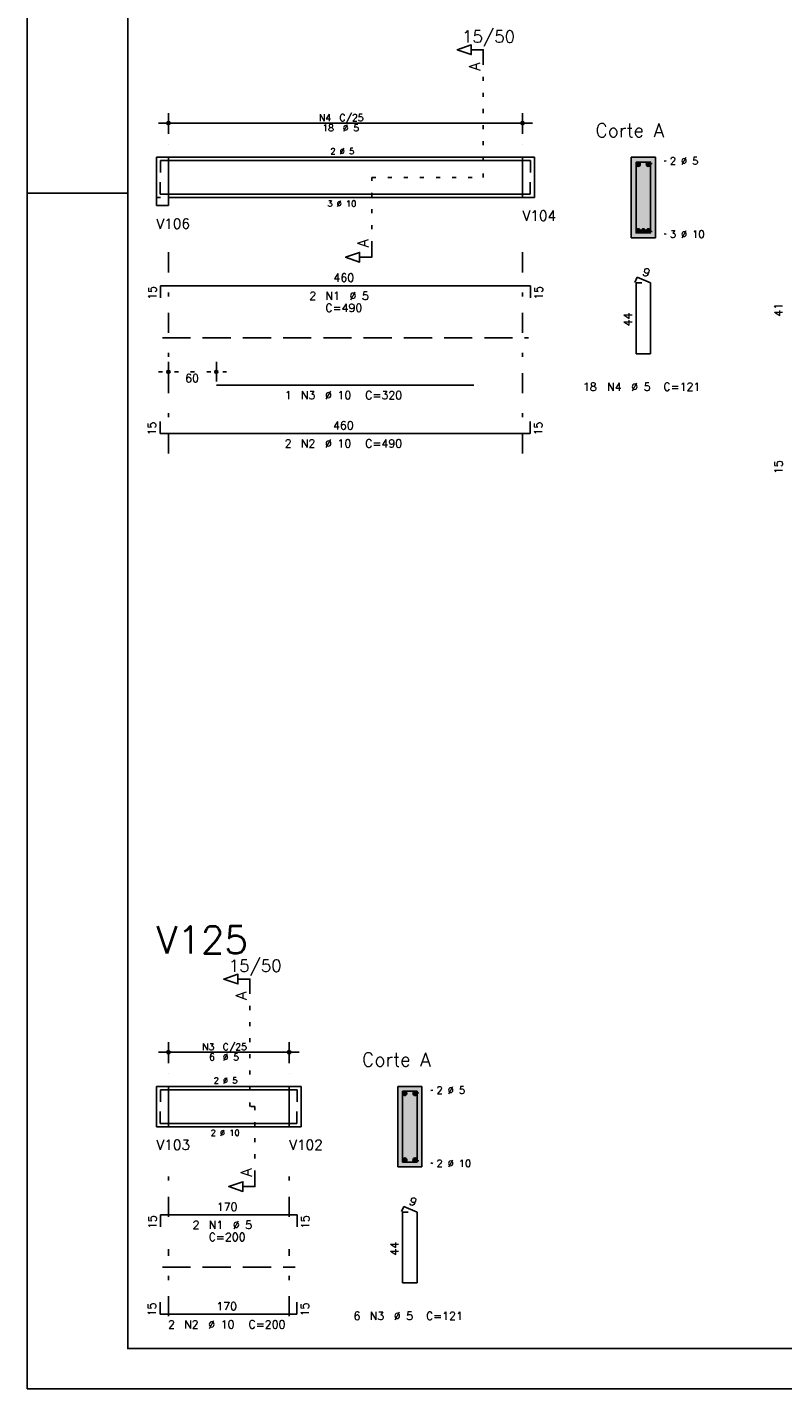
# Model space of a CAD drawing. Extents: x 0 to 84.1, y 0 to 59.4.
# Tile 1 of 6: x 0 to 18.8, y 0 to 33.8. Entities that reach past the tile are written whole.
import ezdxf

# ---------------------------------------------------------------- set-up
doc = ezdxf.new("R2010")
doc.units = 0
doc.header["$MEASUREMENT"] = 0
for name, pattern in [('ESTILO_TQS_0001', [1, 0.7, -0.3]), ('ESTILO_TQS_0002', [0.4, 0.1, -0.3]), ('ESTILO_TQS_0003', [1.5, 0.5, -0.4, 0.1, -0.5])]:
    doc.linetypes.add(name, pattern=pattern)
for name, color, linetype in [('1', 1, 'CONTINUOUS'), ('2', 2, 'CONTINUOUS'), ('4', 4, 'CONTINUOUS'), ('6', 6, 'CONTINUOUS'), ('7', 7, 'CONTINUOUS'), ('9', 9, 'CONTINUOUS')]:
    doc.layers.add(name, color=color, linetype=linetype)
doc.styles.get("Standard").update_dxf_attribs({"font": 'ROMANS.SHX'})

msp = doc.modelspace()

# ---------------------------------------------------------------- linework, layer by layer
at = {"layer": '1', "linetype": 'ESTILO_TQS_0002'}
for p, q in [((11.335, 30.095), (11.335, 32.965)), ((3.21, 30.595), (3.51, 30.595)), ((3.51, 30.595), (3.51, 29.595)), ((12.31, 30.595), (12.31, 29.595)), ((12.31, 30.595), (12.61, 30.595)), ((15.435, 30.42), (15.88, 30.505)), ((8.56, 28.41), (8.56, 30.095)), ((8.56, 30.095), (11.335, 30.095)), ((3.21, 29.595), (3.51, 29.595)), ((12.31, 29.595), (12.61, 29.595)), ((15.435, 28.77), (15.88, 28.685)), ((3.26, 25.265), (4.95, 25.265)), ((5.535, 7.01), (5.535, 9.88)), ((3.21, 7.51), (3.51, 7.51)), ((3.51, 7.51), (3.51, 6.51)), ((6.51, 7.51), (6.51, 6.51)), ((6.51, 7.51), (6.81, 7.51)), ((9.635, 7.335), (10.08, 7.42)), ((5.66, 7.01), (5.535, 7.01)), ((5.66, 5.325), (5.66, 7.01)), ((3.21, 6.51), (3.51, 6.51)), ((6.51, 6.51), (6.81, 6.51)), ((9.635, 5.685), (10.08, 5.6))]:
    msp.add_line(p, q, dxfattribs=at)
at = {"layer": '1', "linetype": 'ESTILO_TQS_0001'}
for p, q in [((3.36, 26.11), (12.46, 26.11)), ((3.36, 3.025), (6.66, 3.025))]:
    msp.add_line(p, q, dxfattribs=at)
at = {"layer": '1', "linetype": 'Continuous'}
for centre in [(15.185, 30.42), (15.435, 30.42), (15.185, 28.77), (15.31, 28.77), (15.435, 28.77), (9.385, 7.335), (9.635, 7.335), (9.385, 5.685), (9.635, 5.685)]:
    msp.add_circle(centre, 0.05, dxfattribs=at)
at = {"layer": '2', "linetype": 'Continuous'}
for p, q in [((0, 59.400002), (0, 0)), ((3.51, 31.175), (3.51, 31.695)), ((12.31, 31.175), (12.31, 31.695)), ((3.26, 31.445), (12.56, 31.445)), ((3.51, 30.925), (3.51, 30.925)), ((12.31, 30.925), (12.31, 30.925)), ((3.21, 30.595), (3.21, 29.595)), ((3.21, 30.595), (3.21, 29.395)), ((3.21, 30.595), (3.21, 29.595)), ((3.21, 30.595), (3.51, 30.595)), ((3.51, 30.595), (12.31, 30.595)), ((3.51, 30.595), (3.51, 29.395)), ((12.31, 30.595), (12.31, 29.595)), ((12.31, 30.595), (12.31, 29.595)), ((12.31, 30.595), (12.61, 30.595)), ((12.61, 30.595), (12.61, 29.595)), ((12.61, 30.595), (12.61, 29.595)), ((15.61, 30.595), (15.01, 30.595)), ((15.01, 30.595), (15.01, 28.595)), ((15.61, 28.595), (15.61, 30.595)), ((0, 29.700001), (0.5, 29.700001)), ((0.5, 29.700001), (1.5, 29.700001)), ((1.5, 29.700001), (2.5, 29.700001)), ((3.51, 29.595), (12.31, 29.595)), ((12.31, 29.595), (12.61, 29.595)), ((3.21, 29.395), (3.51, 29.395)), ((15.01, 28.595), (15.61, 28.595)), ((3.51, 25.025), (3.51, 25.515)), ((4.7, 25.025), (4.7, 25.515)), ((3.51, 24.925), (3.51, 24.925)), ((4.7, 24.925), (4.7, 24.925)), ((3.51, 8.09), (3.51, 8.61)), ((6.51, 8.09), (6.51, 8.61)), ((3.26, 8.36), (6.76, 8.36)), ((3.51, 7.84), (3.51, 7.84)), ((6.51, 7.84), (6.51, 7.84)), ((3.21, 7.51), (3.21, 6.51)), ((3.21, 7.51), (3.21, 6.51)), ((3.21, 7.51), (3.21, 6.51)), ((3.21, 7.51), (3.51, 7.51)), ((3.51, 7.51), (6.51, 7.51)), ((3.51, 7.51), (3.51, 6.51)), ((6.51, 7.51), (6.51, 6.51)), ((6.51, 7.51), (6.51, 6.51)), ((6.51, 7.51), (6.81, 7.51)), ((6.81, 7.51), (6.81, 6.51)), ((6.81, 7.51), (6.81, 6.51)), ((9.81, 7.51), (9.21, 7.51)), ((9.21, 7.51), (9.21, 5.51)), ((9.81, 5.51), (9.81, 7.51)), ((3.21, 6.51), (3.51, 6.51)), ((3.51, 6.51), (6.51, 6.51)), ((6.51, 6.51), (6.81, 6.51)), ((9.21, 5.51), (9.81, 5.51)), ((0, 0), (84.100006, 0))]:
    msp.add_line(p, q, dxfattribs=at)
at = {"layer": '2', "linetype": 'ESTILO_TQS_0003'}
for p, q in [((3.51, 23.235), (3.51, 28.395)), ((12.31, 23.235), (12.31, 28.395)), ((3.51, 4.272), (3.51, 5.31)), ((6.51, 4.272), (6.51, 5.31)), ((3.51, 1.802), (3.51, 3.468)), ((6.51, 1.802), (6.51, 3.468))]:
    msp.add_line(p, q, dxfattribs=at)
at = {"layer": '2', "linetype": 'Continuous'}
for points in [[(83.100006, 1), (2.5, 1), (2.5, 58.400002), (83.100006, 58.400002), (83.100006, 1)], [(11.335, 32.965), (11.335, 33.265), (11.035, 33.265), (11.035, 33.145), (10.685, 33.265), (11.035, 33.385), (11.035, 33.265)], [(8.56, 28.41), (8.56, 28.11), (8.26, 28.11), (8.26, 27.99), (7.91, 28.11), (8.26, 28.23), (8.26, 28.11)], [(5.535, 9.88), (5.535, 10.18), (5.235, 10.18), (5.235, 10.06), (4.885, 10.18), (5.235, 10.3), (5.235, 10.18)], [(5.66, 5.325), (5.66, 5.025), (5.36, 5.025), (5.36, 4.905), (5.01, 5.025), (5.36, 5.145), (5.36, 5.025)]]:
    msp.add_lwpolyline(points, dxfattribs=at)
for centre, radius in [((3.51, 31.445), 0.041625), ((3.51, 31.445), 0.02075), ((12.31, 31.445), 0.041625), ((12.31, 31.445), 0.02075), ((3.51, 25.265), 0.04), ((3.51, 25.265), 0.02), ((4.7, 25.265), 0.04), ((4.7, 25.265), 0.02), ((3.51, 8.36), 0.041625), ((3.51, 8.36), 0.02075), ((6.51, 8.36), 0.041625), ((6.51, 8.36), 0.02075)]:
    msp.add_circle(centre, radius, dxfattribs=at)
at = {"layer": '4', "linetype": 'Continuous'}
for p, q in [((3.31, 30.215), (3.31, 30.515)), ((3.31, 30.515), (12.51, 30.515)), ((12.51, 30.515), (12.51, 30.215)), ((3.3, 29.975), (3.3, 29.675)), ((12.5, 29.675), (12.5, 29.975)), ((3.3, 29.675), (12.5, 29.675)), ((4.7, 29.675), (11.1, 29.675)), ((3.31, 7.13), (3.31, 7.43)), ((3.31, 7.43), (6.71, 7.43)), ((6.71, 7.43), (6.71, 7.13)), ((3.3, 6.89), (3.3, 6.59)), ((6.7, 6.59), (6.7, 6.89)), ((3.3, 6.59), (6.7, 6.59))]:
    msp.add_line(p, q, dxfattribs=at)
for points in [[(15.13, 30.475), (15.13, 28.715), (15.49, 28.715), (15.49, 30.475), (15.13, 30.475)], [(9.33, 7.39), (9.33, 5.63), (9.69, 5.63), (9.69, 7.39), (9.33, 7.39)]]:
    msp.add_lwpolyline(points, dxfattribs=at)
at = {"layer": '6', "linetype": 'Continuous'}
for p, q in [((3.31, 27.105), (3.31, 27.405)), ((3.31, 27.405), (12.51, 27.405)), ((12.51, 27.405), (12.51, 27.105)), ((15.158338, 27.615), (15.103893, 27.48602)), ((15.27, 27.475), (15.13, 27.475)), ((15.13, 27.475), (15.13, 25.715)), ((15.49, 27.475), (15.158338, 27.615)), ((15.49, 25.715), (15.49, 27.475)), ((15.13, 25.715), (15.49, 25.715)), ((4.7, 24.935), (11.1, 24.935)), ((3.3, 24.035), (3.3, 23.735)), ((12.5, 23.735), (12.5, 24.035)), ((3.3, 23.735), (12.5, 23.735)), ((9.358338, 4.53), (9.303893, 4.40102)), ((9.69, 4.39), (9.358338, 4.53)), ((3.31, 4.02), (3.31, 4.32)), ((3.31, 4.32), (6.71, 4.32)), ((6.71, 4.32), (6.71, 4.02)), ((9.47, 4.39), (9.33, 4.39)), ((9.33, 4.39), (9.33, 2.63)), ((9.69, 2.63), (9.69, 4.39)), ((9.33, 2.63), (9.69, 2.63)), ((3.3, 2.15), (3.3, 1.85)), ((6.7, 1.85), (6.7, 2.15)), ((3.3, 1.85), (6.7, 1.85))]:
    msp.add_line(p, q, dxfattribs=at)
at = {"layer": '9', "linetype": 'Continuous'}
for points in [[(15.61, 28.595), (15.61, 30.595), (15.01, 30.595)], [(15.61, 28.595), (15.01, 30.595), (15.01, 28.595)], [(15.235, 30.42), (15.16, 30.463301), (15.138015, 30.437101)], [(15.235, 30.42), (15.193682, 30.46924), (15.16, 30.463301)], [(15.235, 30.42), (15.223302, 30.452139), (15.193682, 30.46924)], [(15.485, 30.42), (15.41, 30.463301), (15.388015, 30.437101)], [(15.485, 30.42), (15.443682, 30.46924), (15.41, 30.463301)], [(15.485, 30.42), (15.473302, 30.452139), (15.443682, 30.46924)], [(15.235, 30.42), (15.138015, 30.437101), (15.138015, 30.402899)], [(15.235, 30.42), (15.138015, 30.402899), (15.16, 30.376699)], [(15.235, 30.42), (15.16, 30.376699), (15.193682, 30.37076)], [(15.235, 30.42), (15.193682, 30.37076), (15.223302, 30.387861)], [(15.235, 30.42), (15.223302, 30.387861), (15.235, 30.42)], [(15.485, 30.42), (15.388015, 30.437101), (15.388015, 30.402899)], [(15.485, 30.42), (15.388015, 30.402899), (15.41, 30.376699)], [(15.485, 30.42), (15.41, 30.376699), (15.443682, 30.37076)], [(15.485, 30.42), (15.443682, 30.37076), (15.473302, 30.387861)], [(15.485, 30.42), (15.473302, 30.387861), (15.485, 30.42)], [(15.235, 28.77), (15.16, 28.813301), (15.138015, 28.787101)], [(15.235, 28.77), (15.138015, 28.787101), (15.138015, 28.752899)], [(15.235, 28.77), (15.138015, 28.752899), (15.16, 28.726699)], [(15.235, 28.77), (15.193682, 28.81924), (15.16, 28.813301)], [(15.235, 28.77), (15.16, 28.726699), (15.193682, 28.72076)], [(15.235, 28.77), (15.223302, 28.802139), (15.193682, 28.81924)], [(15.235, 28.77), (15.193682, 28.72076), (15.223302, 28.737861)], [(15.235, 28.77), (15.223302, 28.737861), (15.235, 28.77)], [(15.36, 28.77), (15.285, 28.813301), (15.263015, 28.787101)], [(15.36, 28.77), (15.263015, 28.787101), (15.263015, 28.752899)], [(15.36, 28.77), (15.263015, 28.752899), (15.285, 28.726699)], [(15.36, 28.77), (15.318682, 28.81924), (15.285, 28.813301)], [(15.36, 28.77), (15.285, 28.726699), (15.318682, 28.72076)], [(15.36, 28.77), (15.348302, 28.802139), (15.318682, 28.81924)], [(15.36, 28.77), (15.318682, 28.72076), (15.348302, 28.737861)], [(15.36, 28.77), (15.348302, 28.737861), (15.36, 28.77)], [(15.485, 28.77), (15.41, 28.813301), (15.388015, 28.787101)], [(15.485, 28.77), (15.388015, 28.787101), (15.388015, 28.752899)], [(15.485, 28.77), (15.388015, 28.752899), (15.41, 28.726699)], [(15.485, 28.77), (15.443682, 28.81924), (15.41, 28.813301)], [(15.485, 28.77), (15.41, 28.726699), (15.443682, 28.72076)], [(15.485, 28.77), (15.473302, 28.802139), (15.443682, 28.81924)], [(15.485, 28.77), (15.443682, 28.72076), (15.473302, 28.737861)], [(15.485, 28.77), (15.473302, 28.737861), (15.485, 28.77)], [(15.61, 28.595), (15.01, 28.595), (15.61, 28.595)], [(9.81, 5.51), (9.81, 7.51), (9.21, 7.51)], [(9.81, 5.51), (9.21, 7.51), (9.21, 5.51)], [(9.435, 7.335), (9.36, 7.378301), (9.338015, 7.352101)], [(9.435, 7.335), (9.338015, 7.352101), (9.338015, 7.317899)], [(9.435, 7.335), (9.338015, 7.317899), (9.36, 7.291699)], [(9.435, 7.335), (9.393682, 7.38424), (9.36, 7.378301)], [(9.435, 7.335), (9.36, 7.291699), (9.393682, 7.28576)], [(9.435, 7.335), (9.423302, 7.367139), (9.393682, 7.38424)], [(9.435, 7.335), (9.393682, 7.28576), (9.423302, 7.302861)], [(9.435, 7.335), (9.423302, 7.302861), (9.435, 7.335)], [(9.685, 7.335), (9.61, 7.378301), (9.588015, 7.352101)], [(9.685, 7.335), (9.588015, 7.352101), (9.588015, 7.317899)], [(9.685, 7.335), (9.588015, 7.317899), (9.61, 7.291699)], [(9.685, 7.335), (9.643682, 7.38424), (9.61, 7.378301)], [(9.685, 7.335), (9.61, 7.291699), (9.643682, 7.28576)], [(9.685, 7.335), (9.673302, 7.367139), (9.643682, 7.38424)], [(9.685, 7.335), (9.643682, 7.28576), (9.673302, 7.302861)], [(9.685, 7.335), (9.673302, 7.302861), (9.685, 7.335)], [(9.81, 5.51), (9.21, 5.51), (9.81, 5.51)], [(9.435, 5.685), (9.36, 5.728301), (9.338015, 5.702101)], [(9.435, 5.685), (9.338015, 5.702101), (9.338015, 5.667899)], [(9.435, 5.685), (9.338015, 5.667899), (9.36, 5.641699)], [(9.435, 5.685), (9.393682, 5.73424), (9.36, 5.728301)], [(9.435, 5.685), (9.36, 5.641699), (9.393682, 5.63576)], [(9.435, 5.685), (9.423302, 5.717139), (9.393682, 5.73424)], [(9.435, 5.685), (9.393682, 5.63576), (9.423302, 5.652861)], [(9.435, 5.685), (9.423302, 5.652861), (9.435, 5.685)], [(9.685, 5.685), (9.61, 5.728301), (9.588015, 5.702101)], [(9.685, 5.685), (9.588015, 5.702101), (9.588015, 5.667899)], [(9.685, 5.685), (9.588015, 5.667899), (9.61, 5.641699)], [(9.685, 5.685), (9.643682, 5.73424), (9.61, 5.728301)], [(9.685, 5.685), (9.61, 5.641699), (9.643682, 5.63576)], [(9.685, 5.685), (9.673302, 5.717139), (9.643682, 5.73424)], [(9.685, 5.685), (9.643682, 5.63576), (9.673302, 5.652861)], [(9.685, 5.685), (9.673302, 5.652861), (9.685, 5.685)]]:
    msp.add_solid(points, dxfattribs=at)

# ---------------------------------------------------------------- texts
at = {"layer": '2', "linetype": 'Continuous'}
for s, height, p in [('15/50', 0.3, (10.81, 33.445)), ('N4', 0.17, (7.247, 31.496)), ('C/25', 0.17, (7.757, 31.496)), ('18', 0.17, (7.332, 31.241)), ('%%c 5', 0.17, (7.842, 31.241)), ('Corte A', 0.34, (14.12, 31.095)), ('2 %%c 5', 0.15, (7.535, 30.67)), ('2 %%c 5', 0.18, (15.97, 30.415)), ('3 %%c 10', 0.15, (7.46, 29.37)), ('V104', 0.25, (12.31, 29.02)), ('V106', 0.25, (3.21, 28.82)), ('3 %%c 10', 0.18, (15.97, 28.595)), ('460', 0.2, (7.61, 27.505)), ('2', 0.2, (7.01, 27.055)), ('N1', 0.2, (7.41, 27.055)), ('%%c 5', 0.2, (8.01, 27.055)), ('C=490', 0.2, (7.41, 26.755)), ('60', 0.2, (3.925, 25.005)), ('1', 0.2, (6.4, 24.585)), ('N3', 0.2, (6.8, 24.585)), ('%%c 10', 0.2, (7.4, 24.585)), ('C=320', 0.2, (8.4, 24.585)), ('18', 0.2, (13.81, 24.795)), ('N4', 0.2, (14.41, 24.795)), ('%%c 5', 0.2, (15.01, 24.795)), ('C=121', 0.2, (15.81, 24.795)), ('460', 0.2, (7.6, 23.835)), ('2', 0.2, (6.4, 23.385)), ('N2', 0.2, (6.8, 23.385)), ('%%c 10', 0.2, (7.4, 23.385)), ('C=490', 0.2, (8.4, 23.385)), ('15/50', 0.3, (5.01, 10.36)), ('N3', 0.17, (4.347, 8.411)), ('C/25', 0.17, (4.857, 8.411)), ('6', 0.17, (4.517, 8.156)), ('%%c 5', 0.17, (4.857, 8.156)), ('Corte A', 0.34, (8.32, 8.01)), ('2 %%c 5', 0.15, (4.635, 7.585)), ('2 %%c 5', 0.18, (10.17, 7.33)), ('2 %%c 10', 0.15, (4.56, 6.285)), ('V103', 0.25, (3.21, 5.935)), ('V102', 0.25, (6.51, 5.935)), ('2 %%c 10', 0.18, (10.17, 5.51)), ('170', 0.2, (4.71, 4.42)), ('2', 0.2, (4.11, 3.97)), ('N1', 0.2, (4.51, 3.97)), ('%%c 5', 0.2, (5.11, 3.97)), ('C=200', 0.2, (4.51, 3.67)), ('170', 0.2, (4.7, 1.95)), ('2', 0.2, (3.5, 1.5)), ('N2', 0.2, (3.9, 1.5)), ('%%c 10', 0.2, (4.5, 1.5)), ('C=200', 0.2, (5.5, 1.5)), ('6', 0.2, (8.11, 1.71)), ('N3', 0.2, (8.51, 1.71)), ('%%c 5', 0.2, (9.11, 1.71)), ('C=121', 0.2, (9.91, 1.71))]:
    msp.add_text(s, height=height, dxfattribs=at).set_placement(p)
for s, height, rotation, p in [('A', 0.272, 90, (11.2534, 32.7474)), ('A', 0.272, 90, (8.4784, 28.3556)), ('9', 0.2, 337.11462, (15.270929, 27.676017)), ('15', 0.2, 90, (3.21, 27.055)), ('15', 0.2, 90, (12.81, 27.055)), ('41', 0.2, 90, (18.77, 26.635)), ('44', 0.2, 90, (15.03, 26.395)), ('15', 0.2, 90, (3.2, 23.685)), ('15', 0.2, 90, (12.8, 23.685)), ('15', 0.2, 90, (18.77, 22.725)), ('A', 0.272, 90, (5.4534, 9.6624)), ('A', 0.272, 90, (5.5784, 5.2706)), ('9', 0.2, 337.11462, (9.470929, 4.591017)), ('15', 0.2, 90, (3.21, 3.97)), ('15', 0.2, 90, (7.01, 3.97)), ('44', 0.2, 90, (9.23, 3.31)), ('15', 0.2, 90, (3.2, 1.8)), ('15', 0.2, 90, (7, 1.8))]:
    msp.add_text(s, height=height, rotation=rotation, dxfattribs=at).set_placement(p)
at = {"layer": '7', "linetype": 'Continuous'}
msp.add_text('V125', height=0.68, dxfattribs=at).set_placement((3.21, 10.81))

doc.saveas('drawing.dxf')
